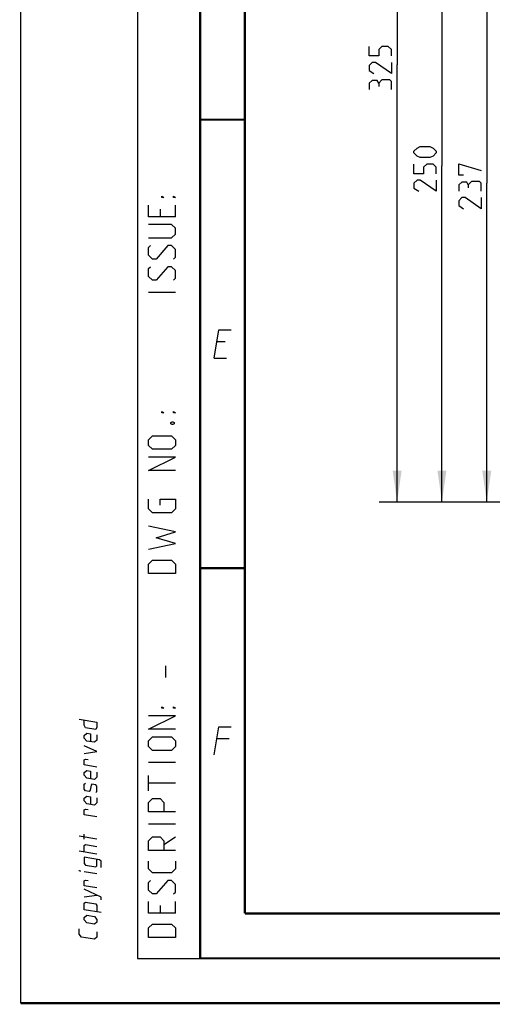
# Model space of a CAD drawing. Header units: millimetres. Extents: x 0 to 420, y 0 to 297.
# Tile 1 of 105: x 0 to 53, y 0 to 110. Entities that reach past the tile are written whole.
import ezdxf

# ---------------------------------------------------------------- set-up
doc = ezdxf.new("R2010")
doc.units = ezdxf.units.MM
doc.header["$LTSCALE"] = 23.1
doc.layers.get('0').update_dxf_attribs({"linetype": 'CONTINUOUS'})
doc.layers.add('DIM_PILOTEES', color=7, linetype='CONTINUOUS')
doc.styles.get("Standard").update_dxf_attribs({"font": 'txt', "width": 0.7})
doc.dimstyles.new('DIMSTYLE_1', dxfattribs={"dimtxt": 2.5, "dimasz": 3.5, "dimexe": 2, "dimexo": 0, "dimtad": 1, "dimlfac": 3.333333, "dimdsep": 46, "dimtxsty": 'Standard', "dimblk": '_FILLED', "dimblk1": '_FILLED', "dimblk2": '_FILLED', "dimcen": 0.09, "dimazin": 2, "dimtp": 0.5, "dimtm": 0.5, "dimtfac": 1, "dimtofl": 0, "dimtmove": 0, "dimatfit": 3, "dimldrblk": '_FILLED', "dimfxl": 0, "dimtolj": 1, "dimarcsym": 0})

# ---------------------------------------------------------------- blocks, each defined once
blk = doc.blocks.new('_FILLED')
at = {"color": 0, "linetype": 'ByBlock'}
blk.add_solid([(0, 0), (-1, 0.143), (-1, -0.143)], dxfattribs=at)
blk = doc.blocks.new('*D1')
at = {"layer": 'DIM_PILOTEES', "color": 2, "linetype": 'Continuous'}
for p, q in [((85.46, 153.37), (39.98, 153.37)), ((41.98, 153.37), (41.98, 104.62)), ((41.98, 55.87), (41.98, 104.62)), ((81.86, 55.87), (39.98, 55.87))]:
    blk.add_line(p, q, dxfattribs=at)
at = {"layer": 'DIM_PILOTEES', "color": 2, "linetype": 'Continuous', "xscale": 3.5, "yscale": 3.5, "zscale": 3.5}
for p, rotation in [((41.98, 153.37), 90), ((41.98, 55.87), 270)]:
    blk.add_blockref('_FILLED', p, dxfattribs=dict(at, rotation=rotation))
at = {"layer": 'DIM_PILOTEES', "color": 2, "linetype": 'Continuous', "insert": (38.85, 104.62), "char_height": 2.5, "width": 8.3036, "attachment_point": 2, "rotation": 90, "line_spacing_factor": 0.9}
blk.add_mtext('{\\ftxt;\\W0.0001;\\H0.0001;\\~}{\\ftxt;\\W2.2142857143;\\H2.5; }{\\ftxt;\\W0.0001;\\H0.0001;\\~}', dxfattribs=at)
blk = doc.blocks.new('*D2')
at = {"layer": 'DIM_PILOTEES', "color": 2, "linetype": 'Continuous'}
for p, q in [((88.87, 130.87), (44.98, 130.87)), ((46.98, 130.87), (46.98, 93.37)), ((46.98, 55.87), (46.98, 93.37)), ((81.43, 55.87), (44.98, 55.87))]:
    blk.add_line(p, q, dxfattribs=at)
at = {"layer": 'DIM_PILOTEES', "color": 2, "linetype": 'Continuous', "xscale": 3.5, "yscale": 3.5, "zscale": 3.5}
for p, rotation in [((46.98, 130.87), 90), ((46.98, 55.87), 270)]:
    blk.add_blockref('_FILLED', p, dxfattribs=dict(at, rotation=rotation))
at = {"layer": 'DIM_PILOTEES', "color": 2, "linetype": 'Continuous', "insert": (43.85, 93.37), "char_height": 2.5, "width": 8.5714, "attachment_point": 2, "rotation": 90, "line_spacing_factor": 0.9}
blk.add_mtext('{\\ftxt;\\W0.0001;\\H0.0001;\\~}{\\ftxt;\\W2.2857142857;\\H2.5; }{\\ftxt;\\W0.0001;\\H0.0001;\\~}', dxfattribs=at)
blk = doc.blocks.new('*D9')
at = {"layer": 'DIM_PILOTEES', "color": 2, "linetype": 'Continuous'}
for p, q in [((88.16, 126.97), (49.98, 126.97)), ((51.98, 126.97), (51.98, 91.42)), ((51.98, 55.87), (51.98, 91.42)), ((80.36, 55.87), (49.98, 55.87))]:
    blk.add_line(p, q, dxfattribs=at)
at = {"layer": 'DIM_PILOTEES', "color": 2, "linetype": 'Continuous', "xscale": 3.5, "yscale": 3.5, "zscale": 3.5}
for p, rotation in [((51.98, 126.97), 90), ((51.98, 55.87), 270)]:
    blk.add_blockref('_FILLED', p, dxfattribs=dict(at, rotation=rotation))
at = {"layer": 'DIM_PILOTEES', "color": 2, "linetype": 'Continuous', "insert": (48.85, 91.42), "char_height": 2.5, "width": 8.5714, "attachment_point": 2, "rotation": 90, "line_spacing_factor": 0.9}
blk.add_mtext('{\\ftxt;\\W0.0001;\\H0.0001;\\~}{\\ftxt;\\W2.2857142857;\\H2.5; }{\\ftxt;\\W0.0001;\\H0.0001;\\~}', dxfattribs=at)

msp = doc.modelspace()

# ---------------------------------------------------------------- linework, layer by layer
at = {"color": 7, "linetype": 'Continuous'}
for p, q in [((0, 0), (0, 297)), ((25, 9.9999), (25, 10)), ((409.86, 10.0737), (25.007, 10.0134))]:
    msp.add_line(p, q, dxfattribs=at)
at = {"color": 2, "linetype": 'Continuous'}
for p, q in [((13, 292), (13, 5)), ((20, 292), (20, 5)), ((17.25, 87.6786), (17.25, 88.9643)), ((15.5357, 88.5357), (15.5357, 87.6786)), ((17.25, 79.25), (14.25, 79.25)), ((22.7833, 73.7249), (21.8833, 73.7249)), ((21.5894, 71.9249), (22.9394, 71.9249)), ((16.1786, 36.3214), (16.1786, 37.6071)), ((23.2333, 29.4749), (21.8833, 29.4749)), ((17.25, 26.8214), (14.25, 26.8214)), ((14.25, 23.6786), (14.25, 25.3929)), ((17.25, 24.5357), (14.25, 24.5357)), ((17.25, 19.9643), (14.25, 19.9643)), ((7.0715, 18.2775), (7.0715, 18.8489)), ((8.5001, 18.2823), (6.5001, 18.6089)), ((15.9643, 17.6786), (17.25, 18.5357)), ((8.5001, 16.6157), (6.5001, 16.9422)), ((8.5001, 14.4252), (7.0715, 14.6584)), ((7.0715, 11.8489), (8.5001, 12.0442)), ((17.25, 10.0357), (17.25, 11.3214)), ((15.5357, 10.8929), (15.5357, 10.0357)), ((13, 5), (20, 5))]:
    msp.add_line(p, q, dxfattribs=at)
at = {"color": 7, "linetype": 'Continuous', "const_width": 0.25}
for points in [[(20, 292), (20, 5)], [(25, 10), (25, 287)], [(20.0002, 98.5), (25.0002, 98.5)], [(20.0002, 48.5), (25.0002, 48.5)], [(409.8307, 10.048), (25, 10)], [(20, 5), (415, 5)], [(420, 0), (0, 0)]]:
    msp.add_lwpolyline(points, dxfattribs=at)
at = {"color": 2, "linetype": 'Continuous'}
for points in [[(17.25, 87.6786), (14.25, 87.6786), (14.25, 88.9643)], [(15.9643, 89.8214), (15.75, 89.8214), (15.75, 89.9643), (15.9643, 89.8214)], [(17.25, 89.8214), (17.0357, 89.8214), (17.0357, 89.9643), (17.25, 89.8214)], [(14.25, 85.3214), (16.8214, 85.3214), (17.25, 85.75), (17.25, 86.3929), (16.8214, 86.8214), (14.25, 86.8214)], [(17.0357, 82.9643), (17.25, 83.1786), (17.25, 84.0357), (16.8214, 84.4643), (16.3929, 84.4643), (15.1071, 82.9643), (14.6786, 82.9643), (14.25, 83.3929), (14.25, 84.25), (14.4643, 84.4643)], [(17.0357, 80.6071), (17.25, 80.8214), (17.25, 81.6786), (16.8214, 82.1071), (16.3929, 82.1071), (15.1071, 80.6071), (14.6786, 80.6071), (14.25, 81.0357), (14.25, 81.8929), (14.4643, 82.1071)], [(21.5894, 71.9249), (22.1037, 75.0749), (23.4537, 75.0749)], [(15.9643, 65.8214), (15.75, 65.8214), (15.75, 65.9643), (15.9643, 65.8214)], [(17.25, 65.8214), (17.0357, 65.8214), (17.0357, 65.9643), (17.25, 65.8214)], [(16.75, 64.75), (16.8929, 64.8214), (16.9643, 64.8214), (17.1071, 64.75), (17.1071, 64.6071), (16.9643, 64.5357), (16.8929, 64.5357), (16.75, 64.6071), (16.75, 64.75)], [(16.8214, 61.75), (14.6786, 61.75), (14.25, 62.1786), (14.25, 62.8214), (14.6786, 63.25), (16.8214, 63.25), (17.25, 62.8214), (17.25, 62.1786), (16.8214, 61.75)], [(17.25, 59.3929), (14.25, 59.3929), (17.25, 60.8929), (14.25, 60.8929)], [(15.5357, 55.5357), (15.5357, 56.1786), (17.25, 56.1786), (17.25, 55.1071), (16.8214, 54.6786), (14.6786, 54.6786), (14.25, 55.1071), (14.25, 56.1786)], [(14.25, 50.6071), (17.25, 51.25), (15.1071, 51.8929), (17.25, 52.5357), (14.25, 53.1786)], [(17.25, 47.8929), (14.25, 47.8929), (14.25, 48.9643), (14.6786, 49.3929), (16.8214, 49.3929), (17.25, 48.9643), (17.25, 47.8929)], [(15.9643, 32.8929), (15.75, 32.8929), (15.75, 33.0357), (15.9643, 32.8929)], [(17.25, 32.8929), (17.0357, 32.8929), (17.0357, 33.0357), (17.25, 32.8929)], [(17.25, 30.5357), (14.25, 30.5357), (17.25, 32.0357), (14.25, 32.0357)], [(6.5001, 31.6565), (8.5001, 31.3299), (8.5001, 30.7585), (8.3572, 30.4961), (7.2144, 30.6827), (7.0715, 30.9918), (7.0715, 31.5632)], [(21.5894, 27.6749), (22.1037, 30.8249), (23.4537, 30.8249)], [(8.5001, 29.9014), (8.5001, 29.3299), (8.2144, 29.0909), (7.3572, 29.2308), (7.0715, 29.5632), (7.0715, 29.8489), (7.3572, 30.088), (7.7858, 30.018), (7.7858, 29.1608)], [(16.8214, 28.1786), (14.6786, 28.1786), (14.25, 28.6071), (14.25, 29.25), (14.6786, 29.6786), (16.8214, 29.6786), (17.25, 29.25), (17.25, 28.6071), (16.8214, 28.1786)], [(7.0715, 27.8489), (8.5001, 28.0442), (7.0715, 28.706)], [(8.5001, 26.3299), (7.0715, 26.5632), (7.0715, 27.1346), (7.2144, 27.2065), (7.5001, 27.1599)], [(8.5001, 25.7585), (8.5001, 25.1871), (8.2144, 24.948), (7.3572, 25.088), (7.0715, 25.4203), (7.0715, 25.706), (7.3572, 25.9451), (7.7858, 25.8751), (7.7858, 25.018)], [(8.3572, 23.4961), (8.5001, 23.6157), (8.5001, 24.1871), (8.3572, 24.3533), (7.9286, 24.4232), (7.8334, 24.2959), (7.7382, 23.7401), (7.6429, 23.6127), (7.2144, 23.6827), (7.0715, 23.8489), (7.0715, 24.4203), (7.2144, 24.5399)], [(8.5001, 22.9014), (8.5001, 22.3299), (8.2144, 22.0909), (7.3572, 22.2308), (7.0715, 22.5632), (7.0715, 22.8489), (7.3572, 23.088), (7.7858, 23.018), (7.7858, 22.1608)], [(17.25, 21.3214), (14.25, 21.3214), (14.25, 22.3929), (14.6786, 22.8214), (15.5357, 22.8214), (15.9643, 22.3929), (15.9643, 21.3214)], [(8.5001, 20.7585), (7.0715, 20.9918), (7.0715, 21.5632), (7.2144, 21.6351), (7.5001, 21.5885)], [(7.0715, 16.8489), (7.0715, 17.5632), (7.2143, 17.6827), (8.5001, 17.4728)], [(17.25, 17.0357), (14.25, 17.0357), (14.25, 18.1071), (14.6786, 18.5357), (15.5357, 18.5357), (15.9643, 18.1071), (15.9643, 17.0357)], [(8.9763, 15.1093), (8.9763, 15.8236), (8.7858, 15.9976), (7.0715, 16.2775), (7.0715, 15.5632), (7.2143, 15.397), (8.3572, 15.2104), (8.5001, 15.3299), (8.5001, 16.0442)], [(17.25, 15.8214), (17.25, 14.9643), (16.8214, 14.5357), (14.6786, 14.5357), (14.25, 14.9643), (14.25, 15.8214)], [(6.6429, 14.7284), (6.5001, 14.7517), (6.5001, 14.7993), (6.6429, 14.7284)], [(8.5001, 12.8537), (7.0715, 13.087), (7.0715, 13.6584), (7.2143, 13.7303), (7.5001, 13.6837)], [(17.0357, 12.1786), (17.25, 12.3929), (17.25, 13.25), (16.8214, 13.6786), (16.3929, 13.6786), (15.1071, 12.1786), (14.6786, 12.1786), (14.25, 12.6071), (14.25, 13.4643), (14.4643, 13.6786)], [(8.9763, 11.5379), (8.9763, 11.8236), (7.0715, 12.706)], [(8.9763, 10.1093), (7.0715, 10.4203), (7.0715, 11.1346), (7.2143, 11.2541), (8.3572, 11.0675), (8.5001, 10.9014), (8.5001, 10.1871)], [(17.25, 10.0357), (14.25, 10.0357), (14.25, 11.3214)], [(8.2143, 8.8052), (7.3572, 8.9451), (7.0715, 9.2775), (7.0715, 9.5632), (7.3572, 9.8023), (8.2143, 9.6623), (8.5001, 9.3299), (8.5001, 9.0442), (8.2143, 8.8052)], [(17.25, 7.3214), (14.25, 7.3214), (14.25, 8.3929), (14.6786, 8.8214), (16.8214, 8.8214), (17.25, 8.3929), (17.25, 7.3214)], [(8.5001, 7.949), (8.5001, 7.3776), (8.2143, 7.1385), (6.7858, 7.3717), (6.5001, 7.7041), (6.5001, 8.2755)]]:
    msp.add_lwpolyline(points, dxfattribs=at)
at = {"layer": 'DIM_PILOTEES', "color": 2, "linetype": 'Continuous'}
for points in [[(41.3512, 105.6067), (41.3512, 106.321), (40.994, 106.6781), (40.2797, 106.6781), (39.9226, 106.321), (39.9226, 105.6067), (38.8512, 105.6067), (38.8512, 106.6781)], [(41.3512, 104.8924), (41.3512, 103.6424), (39.5655, 104.8924), (39.2083, 104.8924), (38.8512, 104.5352), (38.8512, 103.9995), (39.3869, 103.6424)], [(39.9226, 102.571), (39.744, 102.8686), (39.2083, 102.8686), (38.8512, 102.571), (38.8512, 101.8567)], [(41.3512, 101.8567), (41.3512, 102.7495), (41.1726, 102.9281), (40.2797, 102.9281), (39.9226, 102.571), (39.9226, 102.2138)], [(45.6369, 94.2674), (44.5655, 94.2674), (44.2083, 94.446), (43.8512, 94.8031), (43.8512, 94.9817), (44.2083, 95.3388), (44.5655, 95.5174), (45.6369, 95.5174), (45.994, 95.3388), (46.3512, 94.9817), (46.3512, 94.8031), (45.994, 94.446), (45.6369, 94.2674)], [(46.3512, 92.4817), (46.3512, 93.196), (45.994, 93.5531), (45.2797, 93.5531), (44.9226, 93.196), (44.9226, 92.4817), (43.8512, 92.4817), (43.8512, 93.5531)], [(49.3869, 92.3174), (48.8512, 92.3174), (48.8512, 93.5674), (51.3512, 92.8531)], [(46.3512, 91.7674), (46.3512, 90.5174), (44.5655, 91.7674), (44.2083, 91.7674), (43.8512, 91.4102), (43.8512, 90.8745), (44.3869, 90.5174)], [(49.9226, 91.246), (49.744, 91.5436), (49.2083, 91.5436), (48.8512, 91.246), (48.8512, 90.5317)], [(51.3512, 90.5317), (51.3512, 91.4245), (51.1726, 91.6031), (50.2797, 91.6031), (49.9226, 91.246), (49.9226, 90.8888)], [(51.3512, 89.8174), (51.3512, 88.5674), (49.5655, 89.8174), (49.2083, 89.8174), (48.8512, 89.4603), (48.8512, 88.9245), (49.3869, 88.5674)]]:
    msp.add_lwpolyline(points, dxfattribs=at)

# ---------------------------------------------------------------- dimensions: what is measured, and where the dimension line sits
for base, p1, p2, angle, text, picture, middle in [((41.9762, 153.3745), (81.8582, 55.8745), (85.4574, 153.3745), 90, '{\\ftxt;\\W0.0001;\\H0.0001;\\~}{\\ftxt;\\W2.2142857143;\\H2.5; }{\\ftxt;\\W0.0001;\\H0.0001;\\~}', '*D1', (41.9762, 104.2674)), ((46.9762, 55.8745), (88.8747, 130.8745), (81.4324, 55.8745), 270, '{\\ftxt;\\W0.0001;\\H0.0001;\\~}{\\ftxt;\\W2.2857142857;\\H2.5; }{\\ftxt;\\W0.0001;\\H0.0001;\\~}', '*D2', (46.9762, 93.0174)), ((51.9762, 55.8745), (88.1574, 126.9745), (80.3574, 55.8745), 270, '{\\ftxt;\\W0.0001;\\H0.0001;\\~}{\\ftxt;\\W2.2857142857;\\H2.5; }{\\ftxt;\\W0.0001;\\H0.0001;\\~}', '*D9', (51.9762, 91.0674))]:
    dim = msp.add_linear_dim(base=base, p1=p1, p2=p2, angle=angle, text=text, dimstyle='DIMSTYLE_1', dxfattribs=at)
    dim.commit()
    dim.dimension.update_dxf_attribs({"geometry": picture, "text_midpoint": middle, "dimtype": 160})

doc.saveas('drawing.dxf')
